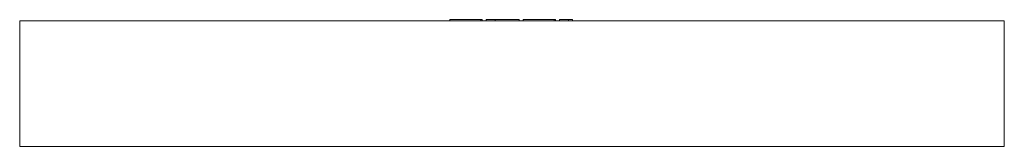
# Model space of a CAD drawing. Header units: millimetres. Extents: x -900 to 900, y -231 to 1.
import ezdxf

# ---------------------------------------------------------------- set-up
doc = ezdxf.new("R2010")
doc.units = ezdxf.units.MM

# ---------------------------------------------------------------- blocks, each defined once
blk = doc.blocks.new('RSen_56_ME_FB_LOD200 - convector - hybrid_jaga - mkbc0_02318023 - ceiling mounted - T21_jaga_mina clima beam_lxhxd 1800x230x230 mm-283195-back')
at = {"lineweight": 18}
for p, q in [((-900, -1), (-900, -231)), ((900, -1), (-900, -1)), ((900, -231), (900, -1)), ((-900, -231), (900, -231))]:
    blk.add_line(p, q, dxfattribs=at)
blk = doc.blocks.new('RSen_55_GM_FB_logo - SH_jaga - standard-260147-back')
at = {"lineweight": 18}
for p, q in [((-113.6, 1), (-113.6, -1)), ((-113.6, 1), (-101.7, 1)), ((-101.7, 1), (-68.7, 1)), ((-68.7, 1), (-56.9, 1)), ((-56.9, -1), (-56.9, 1)), ((-56.9, 1), (-54.6, 1)), ((-54.6, -1), (-54.6, 1)), ((-47.4, 1), (-30.5, 1)), ((-47.4, -1), (-47.4, 1)), ((-30.5, 1), (-30.5, -1)), ((-30.5, 1), (-23, 1)), ((-30.5, -1), (-30.5, 1)), ((-23, 1), (-2.8, 1)), ((-2.8, 1), (13, 1)), ((13, -1), (13, 1)), ((20.3, 1), (20.3, -1)), ((20.3, 1), (32.2, 1)), ((32.2, 1), (65.3, 1)), ((65.3, 1), (77, 1)), ((77, -1), (77, 1)), ((77, 1), (79.4, 1)), ((79.4, -1), (79.4, 1)), ((86.7, 1), (103.4, 1)), ((86.7, -1), (86.7, 1)), ((103.4, 1), (107.3, 1)), ((103.4, 1), (103.4, -1)), ((107.3, 1), (110.7, 1)), ((110.7, -1), (110.7, 1))]:
    blk.add_line(p, q, dxfattribs=at)

msp = doc.modelspace()

# ---------------------------------------------------------------- block references
at = {"lineweight": 18}
for name in ['RSen_55_GM_FB_logo - SH_jaga - standard-260147-back', 'RSen_56_ME_FB_LOD200 - convector - hybrid_jaga - mkbc0_02318023 - ceiling mounted - T21_jaga_mina clima beam_lxhxd 1800x230x230 mm-283195-back']:
    msp.add_blockref(name, (0, 0), dxfattribs=at)

doc.saveas('drawing.dxf')
